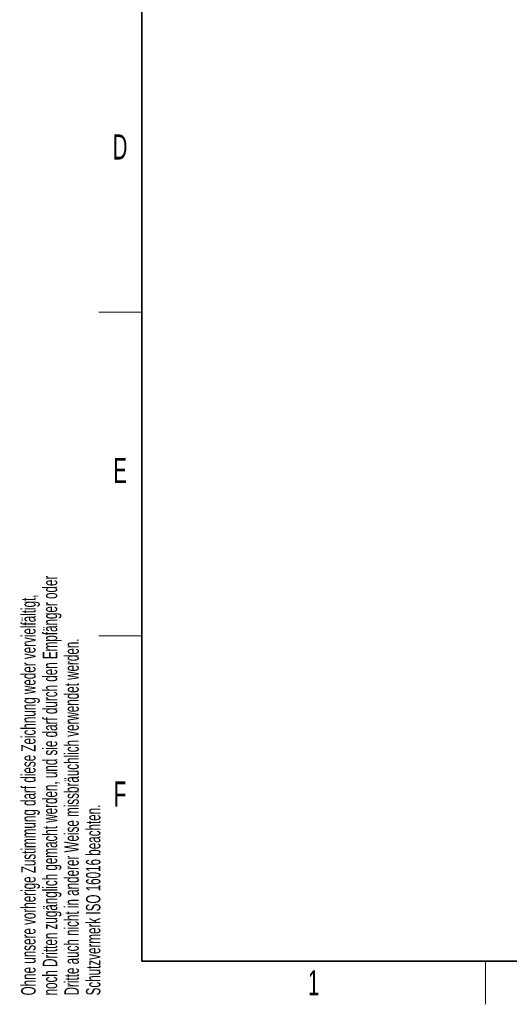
# Model space of a CAD drawing. Header units: millimetres. Extents: x 5 to 418, y 2 to 292.
# Tile 1 of 41: x 9 to 77, y 6 to 143. Entities that reach past the tile are written whole.
import ezdxf

# ---------------------------------------------------------------- set-up
doc = ezdxf.new("R2010")
doc.units = ezdxf.units.MM
doc.layers.add('SLD-0', color=7, linetype='Continuous')
doc.styles.add('SLDTEXTSTYLE0', font='TXT', dxfattribs={"width": 0.605})

msp = doc.modelspace()

# ---------------------------------------------------------------- linework, layer by layer
at = {"layer": 'SLD-0', "lineweight": 35}
for p, q in [((26, 282.5), (26, 12)), ((26, 12), (408, 12))]:
    msp.add_line(p, q, dxfattribs=at)
at = {"layer": 'SLD-0', "lineweight": 18}
for p, q in [((20, 102.25), (26, 102.25)), ((20, 57.25), (26, 57.25)), ((73.75, 6), (73.75, 12))]:
    msp.add_line(p, q, dxfattribs=at)

# ---------------------------------------------------------------- texts
at = {"layer": 'SLD-0', "char_height": 3.5, "attachment_point": 2, "style": 'SLDTEXTSTYLE0'}
for s, insert in [('D', (22.9597, 127.0011)), ('E', (22.9816, 82.0011)), ('F', (22.9536, 37.0011)), ('1', (49.8527, 10.743))]:
    msp.add_mtext(s, dxfattribs=dict(at, insert=insert))
at = {"layer": 'SLD-0', "char_height": 2, "attachment_point": 1, "rotation": 90, "style": 'SLDTEXTSTYLE0'}
for s, insert in [('noch Dritten zugänglich gemacht werden, und sie darf durch den Empfänger oder', (12.2299, 7.2381)), ('Ohne unsere vorherige Zustimmung darf diese Zeichnung weder vervielfältigt,', (9.2299, 7.2381)), ('Dritte auch nicht in anderer Weise missbräuchlich verwendet werden.', (15.2299, 7.2381)), ('Schutzvermerk ISO 16016 beachten.', (18.2299, 7.2381))]:
    msp.add_mtext(s, dxfattribs=dict(at, insert=insert))

doc.saveas('drawing.dxf')
